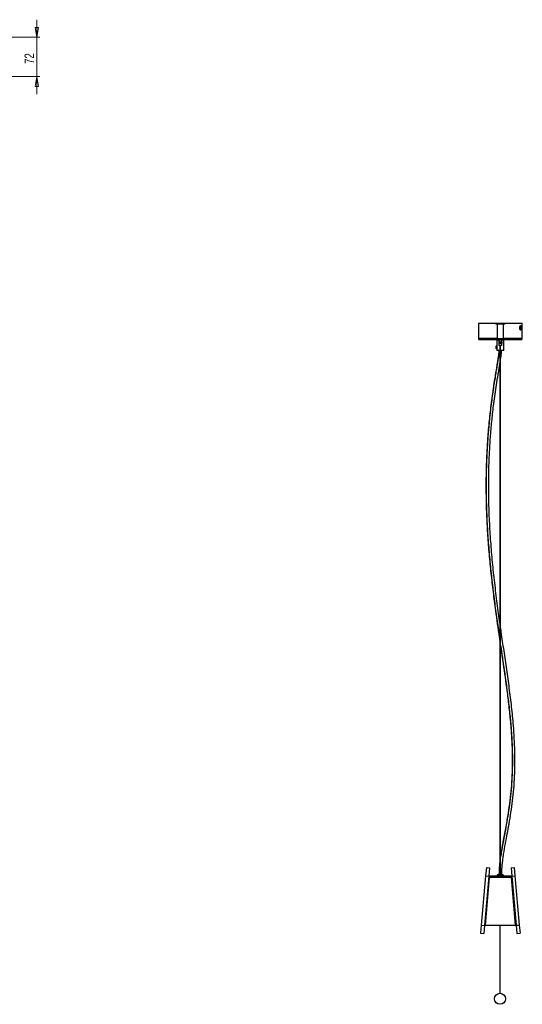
# Model space of a CAD drawing. Header units: millimetres. Extents: x 429 to 967, y 375 to 748.
# Tile 6 of 6: x 784 to 967, y 375 to 733. Entities that reach past the tile are written whole.
import ezdxf

# ---------------------------------------------------------------- set-up
doc = ezdxf.new("R2010")
doc.units = ezdxf.units.MM
doc.styles.add('SLDTEXTSTYLE0', font='TXT', dxfattribs={"width": 0.75})
doc.dimstyles.new('SLDDIMSTYLE1', dxfattribs={"dimtxt": 3.5, "dimasz": 3.556, "dimexe": 0, "dimexo": 0.0625, "dimgap": 0.875, "dimtad": 1, "dimdec": 0, "dimlfac": 5, "dimrnd": 1e-09, "dimzin": 12, "dimdsep": 46, "dimtxsty": 'SLDTEXTSTYLE0', "dimblk1": 'CLOSED', "dimblk2": 'CLOSED', "dimsah": 1, "dimcen": 0.09, "dimadec": 0, "dimazin": 3, "dimtfac": 1, "dimtdec": 0, "dimtmove": 0, "dimatfit": 0, "dimldrblk": 'CLOSED', "dimfxl": 0, "dimfrac": 2, "dimtolj": 1, "dimtzin": 12, "dimarcsym": 0})

# ---------------------------------------------------------------- blocks, each defined once
blk = doc.blocks.new('_Closed')
at = {"color": 0, "linetype": 'ByBlock', "lineweight": -2}
for p, q in [((-1, 0.166667), (0, 0)), ((-1, 0.166667), (-1, -0.166667)), ((0, 0), (-1, -0.166667)), ((0, 0), (-1, 0))]:
    blk.add_line(p, q, dxfattribs=at)
blk = doc.blocks.new('_D_4')
at = {"color": 7, "linetype": 'Continuous', "lineweight": 0}
for p, q in [((790.24, 726.63), (790.24, 732.98)), ((778.24, 726.63), (791.24, 726.63)), ((790.24, 726.63), (790.24, 712.29)), ((777.72, 712.29), (791.24, 712.29)), ((790.24, 712.29), (790.24, 705.94))]:
    blk.add_line(p, q, dxfattribs=at)
at = {"color": 7, "linetype": 'Continuous', "lineweight": 18, "xscale": 3.556, "yscale": 3.556}
for p, rotation in [((790.24, 726.63, -91.59), 270.0000000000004), ((790.24, 712.29, -91.59), 90.0000000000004)]:
    blk.add_blockref('_Closed', p, dxfattribs=dict(at, rotation=rotation))
at = {"color": 7, "linetype": 'Continuous', "lineweight": 18, "insert": (785.73, 716.88), "char_height": 3.5, "attachment_point": 1, "rotation": 90, "style": 'SLDTEXTSTYLE0'}
blk.add_mtext('72', dxfattribs=at)

msp = doc.modelspace()

# ---------------------------------------------------------------- linework, layer by layer
at = {"color": 7, "linetype": 'Continuous', "lineweight": 25}
for p, q in [((950.86, 622.57), (950.86, 616.97)), ((950.86, 622.57), (957.27, 622.57)), ((957.27, 622.57), (957.27, 622.2)), ((957.27, 622.57), (958.03, 622.57)), ((958.03, 622.2), (957.27, 622.2)), ((957.66, 622.2), (957.66, 616.8)), ((958.03, 622.57), (960.45, 622.57)), ((960.45, 622.2), (958.03, 622.2)), ((960.06, 616.8), (960.06, 622.2)), ((960.45, 622.2), (960.45, 622.57)), ((960.45, 622.57), (966.86, 622.57)), ((966.17, 621.67), (966.16, 621.67)), ((966.16, 620.07), (966.17, 620.07)), ((966.23, 621.65), (966.17, 621.67)), ((966.37, 620.97), (966.23, 620.97)), ((966.23, 620.97), (966.23, 620.76)), ((966.51, 620.97), (966.23, 620.97)), ((966.23, 620.76), (966.37, 620.76)), ((966.35, 621.26), (966.4, 621.04)), ((966.4, 620.69), (966.35, 620.47)), ((966.44, 621.26), (966.36, 621.22)), ((966.36, 620.51), (966.44, 620.47)), ((966.51, 620.76), (966.39, 620.76)), ((966.39, 620.7), (966.48, 620.69)), ((966.48, 621.04), (966.4, 621.03)), ((966.48, 621.04), (966.44, 621.26)), ((966.44, 620.47), (966.48, 620.69)), ((966.56, 620.97), (966.51, 620.97)), ((966.51, 620.76), (966.56, 620.76)), ((966.56, 620.76), (966.56, 620.97)), ((966.86, 616.97), (966.86, 622.57)), ((957.56, 616.57), (957.56, 613.98)), ((957.66, 616.8), (957.66, 616.4)), ((957.66, 616.8), (958.74, 616.8)), ((958.24, 616.8), (957.66, 616.8)), ((958.74, 616.4), (957.66, 616.4)), ((960.06, 616.8), (958.24, 616.8)), ((958.31, 616.4), (958.31, 615.8)), ((958.74, 616.8), (960.06, 616.8)), ((960.06, 616.4), (958.74, 616.4)), ((959.41, 615.8), (959.41, 616.4)), ((960.06, 616.4), (960.06, 616.8)), ((960.16, 612.67), (960.16, 616.57)), ((957.56, 614.35), (957.53, 614.35)), ((957.53, 613.2), (957.56, 613.2)), ((957.56, 613.98), (957.56, 612.67)), ((958.74, 612.67), (957.56, 612.67)), ((958.3, 615.8), (958.3, 615.2)), ((958.31, 615.8), (958.3, 615.8)), ((958.3, 615.8), (958.3, 615.2)), ((958.3, 615.8), (958.3, 615.8)), ((958.3, 615.8), (958.3, 615.2)), ((958.3, 615.8), (958.3, 615.8)), ((958.31, 615.2), (958.3, 615.2)), ((958.3, 615.2), (958.3, 615.2)), ((958.3, 615.2), (958.3, 615.2)), ((958.31, 615.8), (958.31, 615.2)), ((958.32, 615.8), (958.31, 615.8)), ((958.31, 615.8), (958.31, 615.2)), ((958.31, 615.8), (958.31, 615.8)), ((958.31, 615.8), (958.31, 615.2)), ((958.31, 615.8), (958.31, 615.8)), ((958.31, 615.2), (958.31, 614.4)), ((958.32, 615.2), (958.31, 615.2)), ((958.31, 615.2), (958.31, 615.2)), ((958.31, 615.2), (958.31, 615.2)), ((958.45, 614.4), (958.31, 614.4)), ((958.32, 615.8), (958.32, 615.2)), ((958.33, 615.8), (958.32, 615.8)), ((958.32, 615.8), (958.32, 615.2)), ((958.32, 615.8), (958.32, 615.8)), ((958.33, 615.2), (958.32, 615.2)), ((958.32, 615.2), (958.32, 615.2)), ((958.33, 615.8), (958.33, 615.2)), ((958.34, 615.8), (958.33, 615.8)), ((958.33, 615.8), (958.33, 615.2)), ((958.33, 615.8), (958.33, 615.8)), ((958.34, 615.2), (958.33, 615.2)), ((958.33, 615.2), (958.33, 615.2)), ((958.34, 615.8), (958.34, 615.2)), ((958.35, 615.8), (958.34, 615.8)), ((958.35, 615.2), (958.34, 615.2)), ((958.35, 615.8), (958.35, 615.2)), ((958.36, 615.8), (958.35, 615.8)), ((958.35, 615.8), (958.35, 615.2)), ((958.35, 615.8), (958.35, 615.8)), ((958.36, 615.2), (958.35, 615.2)), ((958.35, 615.2), (958.35, 615.2)), ((958.36, 615.8), (958.36, 615.2)), ((958.37, 615.8), (958.36, 615.8)), ((958.37, 615.2), (958.36, 615.2)), ((958.37, 615.8), (958.37, 615.2)), ((958.38, 615.8), (958.37, 615.8)), ((958.38, 615.2), (958.37, 615.2)), ((958.38, 615.8), (958.38, 615.2)), ((958.39, 615.8), (958.38, 615.8)), ((958.39, 615.2), (958.38, 615.2)), ((958.39, 615.2), (958.39, 615.8)), ((958.39, 615.8), (958.39, 615.2)), ((958.4, 615.8), (958.39, 615.8)), ((958.4, 615.2), (958.39, 615.2)), ((958.4, 615.2), (958.4, 615.8)), ((958.4, 615.8), (958.4, 615.2)), ((958.41, 615.8), (958.4, 615.8)), ((958.41, 615.2), (958.4, 615.2)), ((958.41, 615.8), (958.41, 615.2)), ((958.41, 615.2), (958.41, 615.8)), ((958.41, 615.8), (958.42, 615.8)), ((958.42, 615.2), (958.41, 615.2)), ((958.42, 615.8), (958.42, 615.2)), ((958.43, 615.8), (958.42, 615.8)), ((958.43, 615.2), (958.42, 615.2)), ((958.43, 615.2), (958.43, 615.8)), ((958.43, 615.8), (958.43, 615.2)), ((958.43, 615.8), (958.43, 615.2)), ((958.44, 615.8), (958.43, 615.8)), ((958.43, 615.8), (958.43, 615.8)), ((958.44, 615.2), (958.43, 615.2)), ((958.43, 615.2), (958.43, 615.2)), ((958.44, 615.8), (958.44, 615.2)), ((958.44, 615.2), (958.44, 615.8)), ((958.44, 615.8), (958.44, 615.2)), ((958.45, 615.8), (958.44, 615.8)), ((958.44, 615.8), (958.44, 615.8)), ((958.45, 615.2), (958.44, 615.2)), ((958.44, 615.2), (958.44, 615.2)), ((958.45, 615.2), (958.45, 615.8)), ((958.45, 615.8), (958.45, 615.2)), ((958.45, 615.8), (958.45, 615.2)), ((958.47, 615.8), (958.45, 615.8)), ((958.45, 615.8), (958.45, 615.8)), ((958.47, 615.2), (958.45, 615.2)), ((958.45, 615.2), (958.45, 615.2)), ((959.41, 614.4), (958.45, 614.4)), ((958.47, 615.8), (958.47, 615.2)), ((958.47, 615.2), (958.47, 615.8)), ((958.47, 615.8), (958.47, 615.2)), ((958.48, 615.8), (958.47, 615.8)), ((958.47, 615.8), (958.47, 615.8)), ((958.48, 615.2), (958.47, 615.2)), ((958.47, 615.2), (958.47, 615.2)), ((958.48, 615.2), (958.48, 615.8)), ((958.48, 615.8), (958.48, 615.2)), ((958.48, 615.8), (958.48, 615.2)), ((958.49, 615.8), (958.48, 615.8)), ((958.48, 615.8), (958.48, 615.8)), ((958.49, 615.2), (958.48, 615.2)), ((958.48, 615.2), (958.48, 615.2)), ((958.49, 615.8), (958.49, 615.2)), ((958.49, 615.2), (958.49, 615.8)), ((958.49, 615.8), (958.5, 615.8)), ((958.5, 615.2), (958.49, 615.2)), ((958.5, 615.8), (958.5, 615.2)), ((958.51, 615.8), (958.5, 615.8)), ((958.51, 615.2), (958.5, 615.2)), ((958.51, 615.2), (958.51, 615.8)), ((958.51, 615.8), (958.51, 615.2)), ((958.51, 615.8), (958.51, 615.2)), ((958.52, 615.8), (958.51, 615.8)), ((958.51, 615.8), (958.51, 615.8)), ((958.52, 615.2), (958.51, 615.2)), ((958.51, 615.2), (958.51, 615.2)), ((958.52, 615.2), (958.52, 615.8)), ((958.53, 615.8), (958.53, 615.2)), ((958.53, 615.8), (958.53, 615.2)), ((958.54, 615.8), (958.53, 615.8)), ((958.53, 615.8), (958.53, 615.8)), ((958.54, 615.2), (958.53, 615.2)), ((958.53, 615.2), (958.53, 615.2)), ((958.54, 615.2), (958.54, 615.8)), ((958.54, 615.8), (958.54, 615.2)), ((958.54, 615.8), (958.55, 615.8)), ((958.55, 615.2), (958.54, 615.2)), ((958.55, 615.8), (958.55, 615.2)), ((958.56, 615.8), (958.55, 615.8)), ((958.56, 615.2), (958.55, 615.2)), ((958.56, 615.8), (958.56, 615.2)), ((958.56, 615.2), (958.56, 615.8)), ((958.56, 615.8), (958.56, 615.2)), ((958.57, 615.8), (958.56, 615.8)), ((958.56, 615.8), (958.56, 615.8)), ((958.57, 615.2), (958.56, 615.2)), ((958.56, 615.2), (958.56, 615.2)), ((958.57, 615.2), (958.57, 615.8)), ((958.57, 615.8), (958.57, 615.2)), ((958.57, 615.8), (958.58, 615.8)), ((958.58, 615.2), (958.57, 615.2)), ((958.58, 615.8), (958.58, 615.2)), ((958.59, 615.8), (958.58, 615.8)), ((958.59, 615.2), (958.58, 615.2)), ((958.59, 615.8), (958.59, 615.2)), ((958.59, 615.2), (958.59, 615.8)), ((958.59, 615.8), (958.6, 615.8)), ((958.6, 615.2), (958.59, 615.2)), ((958.6, 615.8), (958.6, 615.2)), ((958.61, 615.8), (958.6, 615.8)), ((958.61, 615.2), (958.6, 615.2)), ((958.61, 615.2), (958.61, 615.8)), ((958.61, 615.8), (958.61, 615.2)), ((958.61, 615.8), (958.62, 615.8)), ((958.62, 615.2), (958.61, 615.2)), ((958.62, 615.8), (958.62, 615.2)), ((958.63, 615.8), (958.62, 615.8)), ((958.63, 615.2), (958.62, 615.2)), ((958.63, 615.8), (958.63, 615.2)), ((958.63, 615.2), (958.63, 615.8)), ((958.63, 615.8), (958.63, 615.2)), ((958.64, 615.8), (958.63, 615.8)), ((958.63, 615.8), (958.63, 615.8)), ((958.64, 615.2), (958.63, 615.2)), ((958.63, 615.2), (958.63, 615.2)), ((958.64, 615.2), (958.64, 615.8)), ((958.64, 615.8), (958.64, 615.2)), ((958.64, 615.8), (958.65, 615.8)), ((958.65, 615.2), (958.64, 615.2)), ((958.65, 615.8), (958.65, 615.2)), ((958.66, 615.8), (958.65, 615.8)), ((958.66, 615.2), (958.65, 615.2)), ((958.66, 615.8), (958.66, 615.2)), ((958.66, 615.2), (958.66, 615.8)), ((958.66, 615.8), (958.67, 615.8)), ((958.67, 615.2), (958.66, 615.2)), ((958.67, 615.8), (958.67, 615.2)), ((958.68, 615.8), (958.67, 615.8)), ((958.68, 615.2), (958.67, 615.2)), ((958.68, 615.2), (958.68, 615.8)), ((958.68, 615.8), (958.68, 615.2)), ((958.68, 615.8), (958.69, 615.8)), ((958.69, 615.2), (958.68, 615.2)), ((958.69, 615.8), (958.69, 615.2)), ((958.7, 615.8), (958.69, 615.8)), ((958.7, 615.2), (958.69, 615.2)), ((958.7, 615.8), (958.7, 615.2)), ((958.7, 615.2), (958.7, 615.8)), ((958.7, 615.8), (958.71, 615.8)), ((958.71, 615.2), (958.7, 615.2)), ((958.71, 615.8), (958.71, 615.2)), ((958.72, 615.8), (958.71, 615.8)), ((958.72, 615.2), (958.71, 615.2)), ((958.72, 615.2), (958.72, 615.8)), ((958.72, 615.8), (958.72, 615.2)), ((958.72, 615.8), (958.73, 615.8)), ((958.73, 615.2), (958.72, 615.2)), ((958.73, 615.8), (958.73, 615.2)), ((958.74, 615.8), (958.73, 615.8)), ((958.74, 615.2), (958.73, 615.2)), ((958.74, 615.8), (958.74, 615.2)), ((958.74, 615.2), (958.74, 615.8)), ((958.74, 615.8), (958.75, 615.8)), ((958.75, 615.2), (958.74, 615.2)), ((958.74, 614.4), (958.74, 421.37)), ((958.75, 615.8), (958.75, 615.2)), ((958.76, 615.8), (958.75, 615.8)), ((958.76, 615.2), (958.75, 615.2)), ((958.76, 615.2), (958.76, 615.8)), ((958.76, 615.8), (958.76, 615.2)), ((958.76, 615.8), (958.77, 615.8)), ((958.77, 615.2), (958.76, 615.2)), ((958.77, 615.8), (958.77, 615.2)), ((958.78, 615.8), (958.77, 615.8)), ((958.78, 615.2), (958.77, 615.2)), ((958.78, 615.8), (958.78, 615.2)), ((958.78, 615.2), (958.78, 615.8)), ((958.78, 615.8), (958.79, 615.8)), ((958.79, 615.2), (958.78, 615.2)), ((958.79, 615.8), (958.79, 615.2)), ((958.8, 615.8), (958.79, 615.8)), ((958.8, 615.2), (958.79, 615.2)), ((958.8, 615.2), (958.8, 615.8)), ((958.8, 615.8), (958.8, 615.2)), ((958.8, 615.8), (958.81, 615.8)), ((958.81, 615.2), (958.8, 615.2)), ((958.81, 615.8), (958.81, 615.2)), ((958.82, 615.8), (958.81, 615.8)), ((958.82, 615.2), (958.81, 615.2)), ((958.82, 615.8), (958.82, 615.2)), ((958.82, 615.2), (958.82, 615.8)), ((958.82, 615.8), (958.83, 615.8)), ((958.83, 615.2), (958.82, 615.2)), ((958.83, 615.8), (958.83, 615.2)), ((958.84, 615.8), (958.83, 615.8)), ((958.84, 615.2), (958.83, 615.2)), ((958.84, 615.2), (958.84, 615.8)), ((958.84, 615.8), (958.84, 615.2)), ((958.84, 615.8), (958.85, 615.8)), ((958.85, 615.2), (958.84, 615.2)), ((958.85, 615.8), (958.85, 615.2)), ((958.86, 615.8), (958.85, 615.8)), ((958.86, 615.2), (958.85, 615.2)), ((958.86, 615.8), (958.86, 615.2)), ((958.86, 615.2), (958.86, 615.8)), ((958.86, 615.8), (958.87, 615.8)), ((958.87, 615.2), (958.86, 615.2)), ((958.87, 615.8), (958.87, 615.2)), ((958.88, 615.8), (958.87, 615.8)), ((958.88, 615.2), (958.87, 615.2)), ((958.88, 615.2), (958.88, 615.8)), ((958.88, 615.8), (958.88, 615.2)), ((958.88, 615.8), (958.89, 615.8)), ((958.89, 615.2), (958.88, 615.2)), ((958.89, 615.8), (958.89, 615.2)), ((958.9, 615.8), (958.89, 615.8)), ((958.9, 615.2), (958.89, 615.2)), ((958.9, 615.8), (958.9, 615.2)), ((958.9, 615.2), (958.9, 615.8)), ((958.9, 615.8), (958.91, 615.8)), ((958.91, 615.2), (958.9, 615.2)), ((958.91, 615.8), (958.91, 615.2)), ((958.92, 615.8), (958.91, 615.8)), ((958.92, 615.2), (958.91, 615.2)), ((958.92, 615.2), (958.92, 615.8)), ((958.92, 615.8), (958.92, 615.2)), ((958.92, 615.8), (958.93, 615.8)), ((958.93, 615.2), (958.92, 615.2)), ((958.93, 615.8), (958.93, 615.2)), ((958.94, 615.8), (958.93, 615.8)), ((958.94, 615.2), (958.93, 615.2)), ((958.94, 615.8), (958.94, 615.2)), ((958.94, 615.2), (958.94, 615.8)), ((958.94, 615.8), (958.95, 615.8)), ((958.95, 615.2), (958.94, 615.2)), ((958.95, 615.2), (958.95, 615.8)), ((958.95, 615.8), (958.95, 615.2)), ((958.95, 615.8), (958.95, 615.8)), ((958.95, 615.2), (958.95, 615.2)), ((958.96, 615.8), (958.96, 615.2)), ((958.96, 615.8), (958.97, 615.8)), ((958.97, 615.2), (958.96, 615.2)), ((958.97, 615.2), (958.97, 615.8)), ((958.97, 615.8), (958.97, 615.2)), ((958.97, 615.8), (958.97, 615.8)), ((958.97, 615.2), (958.97, 615.2)), ((958.98, 615.8), (958.98, 615.2)), ((958.98, 615.8), (958.99, 615.8)), ((958.99, 615.2), (958.98, 615.2)), ((958.98, 421.37), (958.98, 614.4)), ((960.05, 612.67), (958.98, 612.67)), ((958.99, 615.2), (958.99, 615.8)), ((958.99, 615.8), (958.99, 615.2)), ((958.99, 615.8), (958.99, 615.2)), ((958.99, 615.8), (958.99, 615.8)), ((958.99, 615.8), (959.01, 615.8)), ((958.99, 615.2), (958.99, 615.2)), ((959.01, 615.2), (958.99, 615.2)), ((959.01, 615.8), (959.01, 615.2)), ((959.01, 615.2), (959.01, 615.8)), ((959.01, 615.8), (959.01, 615.2)), ((959.01, 615.8), (959.01, 615.8)), ((959.01, 615.8), (959.03, 615.8)), ((959.01, 615.2), (959.01, 615.2)), ((959.03, 615.2), (959.01, 615.2)), ((959.03, 615.2), (959.03, 615.8)), ((959.03, 615.8), (959.03, 615.2)), ((959.03, 615.8), (959.03, 615.2)), ((959.03, 615.8), (959.03, 615.8)), ((959.03, 615.8), (959.05, 615.8)), ((959.03, 615.2), (959.03, 615.2)), ((959.05, 615.2), (959.03, 615.2)), ((959.05, 615.8), (959.05, 615.2)), ((959.05, 615.2), (959.05, 615.8)), ((959.05, 615.8), (959.05, 615.2)), ((959.05, 615.8), (959.05, 615.8)), ((959.05, 615.8), (959.07, 615.8)), ((959.05, 615.2), (959.05, 615.2)), ((959.07, 615.2), (959.05, 615.2)), ((959.07, 615.2), (959.07, 615.8)), ((959.07, 615.8), (959.07, 615.2)), ((959.07, 615.8), (959.07, 615.2)), ((959.07, 615.8), (959.07, 615.8)), ((959.07, 615.8), (959.08, 615.8)), ((959.07, 615.2), (959.07, 615.2)), ((959.08, 615.2), (959.07, 615.2)), ((959.08, 615.8), (959.08, 615.2)), ((959.09, 615.8), (959.08, 615.8)), ((959.09, 615.2), (959.08, 615.2)), ((959.09, 615.8), (959.09, 615.2)), ((959.09, 615.2), (959.09, 615.8)), ((959.09, 615.8), (959.1, 615.8)), ((959.1, 615.2), (959.09, 615.2)), ((959.1, 615.8), (959.1, 615.2)), ((959.11, 615.8), (959.1, 615.8)), ((959.11, 615.2), (959.1, 615.2)), ((959.11, 615.2), (959.11, 615.8)), ((959.11, 615.8), (959.11, 615.2)), ((959.11, 615.8), (959.12, 615.8)), ((959.12, 615.2), (959.11, 615.2)), ((959.12, 615.8), (959.12, 615.2)), ((959.12, 615.2), (959.12, 615.8)), ((959.12, 615.8), (959.12, 615.2)), ((959.12, 615.8), (959.12, 615.8)), ((959.12, 615.8), (959.14, 615.8)), ((959.12, 615.2), (959.12, 615.2)), ((959.14, 615.2), (959.12, 615.2)), ((959.14, 615.2), (959.14, 615.8)), ((959.14, 615.8), (959.14, 615.2)), ((959.14, 615.8), (959.14, 615.2)), ((959.14, 615.8), (959.14, 615.8)), ((959.14, 615.8), (959.15, 615.8)), ((959.14, 615.2), (959.14, 615.2)), ((959.15, 615.2), (959.14, 615.2)), ((959.15, 615.8), (959.15, 615.2)), ((959.16, 615.8), (959.15, 615.8)), ((959.16, 615.2), (959.15, 615.2)), ((959.16, 615.8), (959.16, 615.2)), ((959.16, 615.2), (959.16, 615.8)), ((959.16, 615.8), (959.17, 615.8)), ((959.17, 615.2), (959.16, 615.2)), ((959.17, 615.2), (959.17, 615.8)), ((959.17, 615.8), (959.17, 615.2)), ((959.17, 615.8), (959.17, 615.2)), ((959.17, 615.8), (959.17, 615.8)), ((959.17, 615.8), (959.19, 615.8)), ((959.17, 615.2), (959.17, 615.2)), ((959.19, 615.2), (959.17, 615.2)), ((959.19, 615.8), (959.19, 615.2)), ((959.19, 615.2), (959.19, 615.8)), ((959.19, 615.8), (959.19, 615.2)), ((959.19, 615.8), (959.19, 615.8)), ((959.19, 615.8), (959.2, 615.8)), ((959.19, 615.2), (959.19, 615.2)), ((959.2, 615.2), (959.19, 615.2)), ((959.2, 615.8), (959.2, 615.2)), ((959.21, 615.8), (959.2, 615.8)), ((959.21, 615.2), (959.2, 615.2)), ((959.21, 615.2), (959.21, 615.8)), ((959.21, 615.8), (959.21, 615.2)), ((959.22, 615.8), (959.21, 615.8)), ((959.22, 615.2), (959.21, 615.2)), ((959.22, 615.2), (959.22, 615.8)), ((959.22, 615.8), (959.22, 615.2)), ((959.22, 615.2), (959.22, 615.8)), ((959.22, 615.8), (959.22, 615.8)), ((959.22, 615.8), (959.24, 615.8)), ((959.22, 615.2), (959.22, 615.2)), ((959.24, 615.2), (959.22, 615.2)), ((959.24, 615.8), (959.24, 615.2)), ((959.24, 615.2), (959.24, 615.8)), ((959.24, 615.8), (959.24, 615.2)), ((959.24, 615.8), (959.24, 615.8)), ((959.24, 615.8), (959.25, 615.8)), ((959.24, 615.2), (959.24, 615.2)), ((959.25, 615.2), (959.24, 615.2)), ((959.25, 615.8), (959.25, 615.2)), ((959.25, 615.2), (959.25, 615.8)), ((959.25, 615.8), (959.26, 615.8)), ((959.26, 615.2), (959.25, 615.2)), ((959.26, 615.8), (959.26, 615.2)), ((959.26, 615.8), (959.26, 615.2)), ((959.26, 615.8), (959.28, 615.8)), ((959.28, 615.2), (959.26, 615.2)), ((959.28, 615.8), (959.28, 615.2)), ((959.28, 615.8), (959.29, 615.8)), ((959.29, 615.2), (959.28, 615.2)), ((959.29, 615.8), (959.29, 615.2)), ((959.29, 615.8), (959.3, 615.8)), ((959.3, 615.2), (959.29, 615.2)), ((959.3, 615.8), (959.3, 615.2)), ((959.3, 615.8), (959.32, 615.8)), ((959.32, 615.2), (959.3, 615.2)), ((959.32, 615.8), (959.32, 615.2)), ((959.32, 615.8), (959.33, 615.8)), ((959.33, 615.2), (959.32, 615.2)), ((959.33, 615.8), (959.33, 615.2)), ((959.33, 615.8), (959.34, 615.8)), ((959.34, 615.2), (959.33, 615.2)), ((959.34, 615.8), (959.34, 615.2)), ((959.34, 615.8), (959.35, 615.8)), ((959.35, 615.2), (959.34, 615.2)), ((959.35, 615.8), (959.35, 615.2)), ((959.35, 615.8), (959.36, 615.8)), ((959.36, 615.2), (959.35, 615.2)), ((959.36, 615.8), (959.36, 615.2)), ((959.36, 615.8), (959.37, 615.8)), ((959.37, 615.2), (959.36, 615.2)), ((959.37, 615.8), (959.37, 615.2)), ((959.37, 615.8), (959.37, 615.8)), ((959.37, 615.8), (959.37, 615.2)), ((959.37, 615.8), (959.38, 615.8)), ((959.37, 615.2), (959.37, 615.2)), ((959.38, 615.2), (959.37, 615.2)), ((959.38, 615.8), (959.38, 615.2)), ((959.38, 615.8), (959.39, 615.8)), ((959.39, 615.2), (959.38, 615.2)), ((959.39, 615.8), (959.39, 615.2)), ((959.39, 615.8), (959.4, 615.8)), ((959.4, 615.2), (959.39, 615.2)), ((959.4, 615.8), (959.4, 615.2)), ((959.4, 615.8), (959.4, 615.8)), ((959.4, 615.8), (959.4, 615.2)), ((959.4, 615.8), (959.41, 615.8)), ((959.4, 615.2), (959.4, 615.2)), ((959.41, 615.2), (959.4, 615.2)), ((959.41, 615.8), (959.41, 615.2)), ((959.41, 615.8), (959.41, 615.8)), ((959.41, 615.8), (959.41, 615.2)), ((959.41, 615.8), (959.41, 615.8)), ((959.41, 615.8), (959.41, 615.2)), ((959.41, 615.8), (959.42, 615.8)), ((959.41, 614.4), (959.41, 615.2)), ((959.41, 615.2), (959.41, 615.2)), ((959.41, 615.2), (959.41, 615.2)), ((959.42, 615.2), (959.41, 615.2)), ((959.42, 615.8), (959.42, 615.2)), ((959.42, 615.8), (959.42, 615.8)), ((959.42, 615.8), (959.42, 615.2)), ((959.42, 615.8), (959.42, 615.8)), ((959.42, 615.8), (959.42, 615.2)), ((959.42, 615.8), (959.42, 615.8)), ((959.42, 615.8), (959.42, 615.2)), ((959.42, 615.2), (959.42, 615.2)), ((959.42, 615.2), (959.42, 615.2)), ((959.42, 615.2), (959.42, 615.2)), ((960.16, 612.67), (960.05, 612.67)), ((953.78, 424.47), (953.52, 421.48)), ((953.78, 424.47), (954.98, 424.36)), ((954.98, 424.36), (954.72, 421.38)), ((962.75, 424.37), (963.94, 424.47)), ((962.75, 424.37), (963.01, 421.38)), ((963.94, 424.47), (964.2, 421.49)), ((953.52, 421.48), (951.95, 403.55)), ((954.72, 421.38), (953.15, 403.44)), ((954.84, 420.92), (953.31, 403.42)), ((953.31, 403.37), (954.85, 420.89)), ((953.52, 421.48), (954.72, 421.38)), ((954.84, 420.92), (954.68, 420.93)), ((962.87, 420.89), (954.85, 420.89)), ((962.57, 421.37), (955.15, 421.37)), ((957.61, 421.43), (957.61, 421.37)), ((960.11, 421.37), (960.11, 421.43)), ((962.89, 420.92), (962.86, 421.02)), ((962.87, 420.92), (962.87, 420.89)), ((962.87, 420.89), (964.41, 403.37)), ((962.89, 420.92), (963.05, 420.93)), ((964.42, 403.42), (962.89, 420.92)), ((963.01, 421.38), (964.2, 421.49)), ((963.01, 421.38), (964.58, 403.45)), ((964.2, 421.49), (965.77, 403.55)), ((951.95, 403.55), (951.69, 400.56)), ((951.95, 403.55), (953.15, 403.44)), ((953.15, 403.44), (952.88, 400.46)), ((953.15, 403.44), (953.31, 403.42)), ((964.41, 403.37), (953.31, 403.37)), ((958.66, 403.37), (958.66, 378.71)), ((958.86, 378.71), (958.86, 403.37)), ((964.58, 403.44), (964.42, 403.42)), ((964.58, 403.45), (965.77, 403.55)), ((964.58, 403.45), (964.84, 400.46)), ((965.77, 403.55), (966.03, 400.57)), ((951.69, 400.56), (952.88, 400.46)), ((964.84, 400.46), (966.03, 400.57))]:
    msp.add_line(p, q, dxfattribs=at)
at = {"color": 8, "linetype": 'Continuous', "lineweight": 25}
for p, q in [((957.66, 616.97), (950.86, 616.97)), ((966.16, 616.97), (960.06, 616.97)), ((966.86, 616.97), (966.16, 616.97)), ((957.61, 421.43), (958.74, 421.43)), ((958.98, 421.43), (959.91, 421.43)), ((959.91, 421.43), (960.11, 421.43))]:
    msp.add_line(p, q, dxfattribs=at)
at = {"color": 8, "linetype": 'Continuous', "lineweight": 25, "flags": 128}
for points in [[(966.17, 621.67), (966.07, 621.63), (965.98, 621.51), (965.91, 621.34), (965.86, 621.11), (965.84, 620.87)], [(965.84, 620.87), (965.86, 620.62), (965.91, 620.4), (965.98, 620.22), (966.07, 620.11), (966.17, 620.07), (966.18, 620.07)], [(965.91, 620.87), (965.93, 621.1), (965.97, 621.32), (966.04, 621.49), (966.13, 621.6), (966.22, 621.64), (966.32, 621.6), (966.36, 621.56)], [(966.41, 620.24), (966.32, 620.13), (966.22, 620.1), (966.13, 620.13), (966.04, 620.24), (965.97, 620.41), (965.93, 620.63), (965.91, 620.87)]]:
    msp.add_lwpolyline(points, dxfattribs=at)
at = {"color": 7, "linetype": 'Continuous', "lineweight": 25, "flags": 128}
for points in [[(966.36, 621.56), (966.41, 621.49), (966.42, 621.47)], [(966.42, 620.26), (966.41, 620.24), (966.41, 620.24)], [(957.53, 613.2), (957.48, 613.21), (957.4, 613.29), (957.34, 613.43), (957.3, 613.62), (957.29, 613.83), (957.32, 614.03), (957.37, 614.2), (957.44, 614.31), (957.53, 614.35)]]:
    msp.add_lwpolyline(points, dxfattribs=at)
at = {"color": 7, "linetype": 'Continuous', "lineweight": 25}
msp.add_circle((958.76, 376.71), 2, dxfattribs=at)
for centre, start, end in [((966.58, 620.92), 147.6573, 167.9112), ((966.58, 620.81), 192.0888, 212.3428), ((966.3, 620.92), 12.0888, 32.3428), ((966.3, 620.81), 327.6573, 347.9112)]:
    msp.add_arc(centre, 0.217, start, end, dxfattribs=at)
for points, knots in [([(965.84, 620.87), (965.85, 620.87), (965.86, 620.87), (965.89, 620.87), (965.9, 620.87), (965.91, 620.87)], [0, 0, 0, 0, 0.277237, 0.56213, 1, 1, 1, 1]), ([(966.21, 621.65), (966.21, 621.65), (966.19, 621.67), (966.18, 621.67), (966.16, 621.67)], [0, 0, 0, 0, 0.236999, 1, 1, 1, 1]), ([(966.24, 621.65), (966.24, 621.65), (966.22, 621.67), (966.2, 621.67), (966.17, 621.67)], [0, 0, 0, 0, 0.003557, 1, 1, 1, 1]), ([(966.17, 620.07), (966.2, 620.07), (966.24, 620.08), (966.3, 620.11), (966.33, 620.14), (966.33, 620.15)], [0, 0, 0, 0, 0.430968, 0.853491, 1, 1, 1, 1]), ([(966.35, 621.57), (966.34, 621.59), (966.3, 621.62), (966.27, 621.64), (966.24, 621.65)], [0, 0, 0, 0, 0.346195, 1, 1, 1, 1]), ([(966.35, 620.47), (966.37, 620.47), (966.4, 620.47), (966.42, 620.47), (966.44, 620.47)], [0, 0, 0, 0, 0.5, 1, 1, 1, 1]), ([(966.57, 620.87), (966.56, 620.97), (966.55, 621.11), (966.5, 621.31), (966.45, 621.41), (966.42, 621.46)], [0, 0, 0, 0, 0.487152, 0.700991, 1, 1, 1, 1]), ([(966.42, 620.27), (966.45, 620.33), (966.5, 620.44), (966.56, 620.64), (966.56, 620.78), (966.57, 620.87)], [0, 0, 0, 0, 0.316953, 0.605975, 1, 1, 1, 1]), ([(950.86, 616.97), (950.87, 616.92), (950.88, 616.81), (950.97, 616.68), (951.11, 616.58), (951.21, 616.57), (951.27, 616.57)], [0, 0, 0, 0, 0.241944, 0.500624, 0.758978, 1, 1, 1, 1]), ([(951.28, 616.57), (951.28, 616.57), (951.29, 616.57), (951.42, 616.57), (951.65, 616.57), (951.95, 616.57), (952.35, 616.57), (952.85, 616.57), (953.45, 616.57), (954.14, 616.57), (954.91, 616.57), (955.75, 616.57), (956.64, 616.57), (957.28, 616.57), (957.63, 616.57), (957.66, 616.57)], [0, 0, 0, 0, 0.044672, 0.137677, 0.211985, 0.289774, 0.370817, 0.454787, 0.541254, 0.629694, 0.719501, 0.810006, 0.900511, 0.990318, 1, 1, 1, 1]), ([(960.06, 616.57), (960.13, 616.57), (960.47, 616.57), (961.08, 616.57), (961.84, 616.57), (962.61, 616.57), (963.36, 616.57), (964.06, 616.57), (964.64, 616.57), (965.12, 616.57), (965.5, 616.57), (965.7, 616.57), (965.8, 616.57)], [0, 0, 0, 0, 0.02656, 0.139303, 0.24752, 0.350893, 0.480288, 0.601176, 0.713697, 0.815003, 0.910471, 1, 1, 1, 1]), ([(965.8, 616.57), (965.85, 616.57), (965.96, 616.59), (966.08, 616.7), (966.15, 616.83), (966.16, 616.92), (966.16, 616.97)], [0, 0, 0, 0, 0.270261, 0.562429, 0.789736, 1, 1, 1, 1]), ([(965.8, 616.57), (965.88, 616.57), (966.06, 616.57), (966.26, 616.57), (966.41, 616.57), (966.47, 616.57), (966.45, 616.57), (966.44, 616.57)], [0, 0, 0, 0, 0.195671, 0.404322, 0.625693, 0.871625, 1, 1, 1, 1]), ([(966.46, 616.57), (966.51, 616.57), (966.61, 616.58), (966.75, 616.68), (966.84, 616.81), (966.86, 616.92), (966.86, 616.97)], [0, 0, 0, 0, 0.241022, 0.499376, 0.758056, 1, 1, 1, 1]), ([(958.34, 612.7), (958.33, 612.43), (958.31, 611.84), (958.2, 610.94), (958.07, 610.02), (957.93, 609.15), (957.81, 608.39), (957.7, 607.71), (957.59, 607.08), (957.3, 605.32), (956.84, 602.56), (956.25, 598.81), (955.6, 594.25), (954.93, 588.74), (954.35, 582.5), (953.95, 576.47), (953.71, 570.68), (953.61, 564.88), (953.64, 558.72), (953.84, 552.2), (954.21, 545.32), (954.74, 538.45), (955.41, 531.61), (956.2, 524.78), (957.21, 517.01), (958.09, 510.9), (958.65, 507.06), (958.74, 506.44)], [0, 0, 0, 0, 0.007659, 0.016471, 0.025439, 0.033841, 0.041137, 0.047187, 0.053155, 0.059195, 0.097474, 0.131836, 0.166014, 0.226961, 0.287801, 0.342044, 0.39626, 0.450442, 0.504581, 0.569007, 0.633401, 0.697782, 0.76214, 0.826489, 0.890819, 0.982484, 1, 1, 1, 1]), ([(958.98, 609.39), (959.04, 609.75), (959.15, 610.5), (959.3, 611.61), (959.33, 612.35), (959.34, 612.7)], [0, 0, 0, 0, 0.33294, 0.685251, 1, 1, 1, 1]), ([(958.74, 513.47), (958.58, 514.62), (958.06, 518.25), (957.26, 524.37), (956.39, 531.82), (955.67, 539.29), (955.12, 546.79), (954.75, 554.3), (954.6, 561.82), (954.65, 568.78), (954.89, 575.15), (955.24, 580.95), (955.74, 586.74), (956.29, 591.71), (956.84, 595.89), (957.33, 599.26), (957.72, 601.71), (957.97, 603.23), (958.07, 603.83), (958.16, 604.44), (958.26, 605.03), (958.37, 605.64), (958.48, 606.32), (958.61, 607.08), (958.7, 607.62), (958.74, 607.89)], [0, 0, 0, 0, 0.037033, 0.116106, 0.195201, 0.274308, 0.353444, 0.432599, 0.511798, 0.591034, 0.652106, 0.71323, 0.774404, 0.835665, 0.871616, 0.907732, 0.94349, 0.950077, 0.956593, 0.963027, 0.96937, 0.975612, 0.982637, 0.991361, 1, 1, 1, 1]), ([(959.37, 421.77), (959.37, 422.3), (959.39, 423.35), (959.5, 424.86), (959.64, 426.24), (959.79, 427.43), (959.93, 428.44), (960.22, 430.35), (960.91, 434.29), (961.89, 439.34), (962.76, 444.54), (963.35, 448.8), (963.8, 453.18), (964.1, 457.68), (964.22, 462.29), (964.18, 466.91), (963.98, 471.52), (963.6, 476.87), (963, 482.96), (962.15, 489.77), (961.2, 496.56), (960.21, 503.35), (959.45, 508.42), (959.06, 511.23), (958.98, 511.77)], [0, 0, 0, 0, 0.017379, 0.034655, 0.04998, 0.063268, 0.074433, 0.083687, 0.127271, 0.207077, 0.254534, 0.301965, 0.349367, 0.40014, 0.450914, 0.501693, 0.552489, 0.6033, 0.678945, 0.754633, 0.830349, 0.906095, 0.981857, 1, 1, 1, 1]), ([(958.98, 504.81), (959.28, 502.74), (960.06, 497.46), (961.08, 490.27), (961.95, 483.23), (962.54, 477.5), (962.98, 471.76), (963.2, 466.39), (963.21, 461.39), (963.05, 456.79), (962.71, 452.2), (962.19, 447.63), (961.61, 443.77), (961.08, 440.6), (960.63, 438.11), (960.17, 435.66), (959.82, 433.77), (959.58, 432.46), (959.44, 431.67), (959.29, 430.8), (959.14, 429.85), (959.03, 429.17), (958.98, 428.82)], [0, 0, 0, 0, 0.0817477, 0.2094671, 0.2846944, 0.3598727, 0.4350071, 0.5100904, 0.5701341, 0.6301599, 0.6901918, 0.7502387, 0.8103337, 0.8434081, 0.8764961, 0.9096084, 0.9413944, 0.9519254, 0.96212, 0.9728351, 0.9864225, 1, 1, 1, 1]), ([(958.74, 427.08), (958.68, 426.56), (958.55, 425.42), (958.4, 423.65), (958.38, 422.4), (958.37, 421.77)], [0, 0, 0, 0, 0.2970349, 0.6456683, 1, 1, 1, 1]), ([(955.15, 421.37), (955.1, 421.37), (955.05, 421.36), (955, 421.34), (954.99, 421.34), (954.99, 421.34), (954.98, 421.34), (954.98, 421.34), (954.97, 421.33), (954.97, 421.33), (954.96, 421.33), (954.96, 421.33), (954.95, 421.33), (954.95, 421.32), (954.94, 421.32), (954.94, 421.32), (954.93, 421.31), (954.93, 421.31), (954.92, 421.31), (954.92, 421.31), (954.91, 421.3), (954.91, 421.3), (954.9, 421.3), (954.9, 421.3), (954.89, 421.29), (954.89, 421.29), (954.88, 421.29), (954.88, 421.28), (954.88, 421.28), (954.87, 421.28), (954.87, 421.27), (954.86, 421.27), (954.86, 421.27), (954.85, 421.26), (954.85, 421.26), (954.85, 421.26), (954.84, 421.25), (954.84, 421.25), (954.83, 421.25), (954.83, 421.24), (954.83, 421.24), (954.82, 421.24), (954.82, 421.23), (954.81, 421.23), (954.81, 421.22), (954.81, 421.22), (954.8, 421.22), (954.8, 421.21), (954.79, 421.21), (954.79, 421.2), (954.78, 421.2), (954.78, 421.19), (954.78, 421.19), (954.77, 421.18), (954.77, 421.18), (954.77, 421.17), (954.76, 421.17), (954.76, 421.17), (954.76, 421.16), (954.76, 421.16), (954.75, 421.15), (954.75, 421.15), (954.75, 421.14), (954.74, 421.14), (954.74, 421.13), (954.74, 421.13), (954.74, 421.12), (954.73, 421.12), (954.73, 421.12), (954.73, 421.11), (954.73, 421.11), (954.72, 421.1), (954.72, 421.1), (954.72, 421.09), (954.72, 421.09), (954.71, 421.08), (954.71, 421.08), (954.71, 421.07), (954.71, 421.07), (954.71, 421.06), (954.7, 421.06), (954.7, 421.05), (954.7, 421.04), (954.7, 421.04), (954.7, 421.03), (954.69, 421.03), (954.69, 421.02), (954.69, 421.01), (954.69, 421.01), (954.69, 421), (954.69, 421), (954.69, 420.99), (954.68, 420.99), (954.68, 420.98), (954.68, 420.98), (954.68, 420.97), (954.68, 420.97), (954.68, 420.96), (954.68, 420.96), (954.68, 420.95), (954.68, 420.95), (954.68, 420.94), (954.68, 420.93), (954.68, 420.93)], [0, 0, 0, 0, 0.212987, 0.220584, 0.228182, 0.23578, 0.243377, 0.250975, 0.258573, 0.26617, 0.273768, 0.281365, 0.288963, 0.304159, 0.311757, 0.319354, 0.326952, 0.334549, 0.342147, 0.349745, 0.357342, 0.36494, 0.372538, 0.380135, 0.387733, 0.395331, 0.402928, 0.410526, 0.418123, 0.425721, 0.433319, 0.440916, 0.448514, 0.456112, 0.463709, 0.471307, 0.478904, 0.486502, 0.4941, 0.501697, 0.509295, 0.516893, 0.52449, 0.532088, 0.539685, 0.547283, 0.554881, 0.562478, 0.577674, 0.585272, 0.592869, 0.600467, 0.608065, 0.615662, 0.62326, 0.630858, 0.638455, 0.646053, 0.653651, 0.661248, 0.668846, 0.676443, 0.684041, 0.691639, 0.699236, 0.706834, 0.714432, 0.722029, 0.729627, 0.737224, 0.744822, 0.75242, 0.760017, 0.767615, 0.775213, 0.78281, 0.790408, 0.798005, 0.805603, 0.813201, 0.820798, 0.828396, 0.843592, 0.851189, 0.858787, 0.866385, 0.873982, 0.88158, 0.889178, 0.896775, 0.904373, 0.911971, 0.919568, 0.927166, 0.934763, 0.942361, 0.949959, 0.957556, 0.965154, 0.972752, 0.980349, 0.987947, 1, 1, 1, 1]), ([(954.86, 421.01), (954.86, 421.01), (954.84, 420.98), (954.84, 420.95), (954.84, 420.92)], [0, 0, 0, 0, 0.111863, 1, 1, 1, 1]), ([(954.85, 420.92), (954.86, 420.98), (954.87, 421.08), (954.92, 421.21), (955, 421.32), (955.08, 421.36), (955.14, 421.37), (955.15, 421.37)], [0, 0, 0, 0, 0.202652, 0.405722, 0.609986, 0.885632, 1, 1, 1, 1]), ([(954.85, 420.89), (954.85, 420.89), (954.85, 420.9), (954.85, 420.91), (954.85, 420.92), (954.85, 420.92)], [0, 0, 0, 0, 0.250172, 0.500343, 1, 1, 1, 1]), ([(957.95, 421.77), (957.91, 421.77), (957.84, 421.76), (957.76, 421.72), (957.71, 421.67), (957.67, 421.62), (957.62, 421.54), (957.62, 421.47), (957.61, 421.43)], [0, 0, 0, 0, 0.239061, 0.367778, 0.499289, 0.630893, 0.759886, 1, 1, 1, 1]), ([(958.74, 421.77), (958.68, 421.77), (958.55, 421.77), (958.36, 421.77), (958.19, 421.77), (958.06, 421.77), (957.98, 421.77), (957.96, 421.77), (957.95, 421.77)], [0, 0, 0, 0, 0.143434, 0.324542, 0.50565, 0.681351, 0.847145, 1, 1, 1, 1]), ([(959.62, 421.77), (959.57, 421.77), (959.45, 421.77), (959.22, 421.77), (959.05, 421.77), (958.98, 421.77), (958.98, 421.77)], [0, 0, 0, 0, 0.3302296, 0.7479407, 0.9923876, 1, 1, 1, 1]), ([(959.91, 421.43), (959.9, 421.48), (959.89, 421.58), (959.82, 421.69), (959.72, 421.76), (959.65, 421.77), (959.62, 421.77)], [0, 0, 0, 0, 0.2702613, 0.5624294, 0.7897364, 1, 1, 1, 1]), ([(959.77, 421.77), (959.77, 421.77), (959.76, 421.77), (959.67, 421.77), (959.62, 421.77)], [0, 0, 0, 0, 0.558482, 1, 1, 1, 1]), ([(960.11, 421.43), (960.11, 421.47), (960.1, 421.54), (960.06, 421.62), (960.01, 421.67), (959.96, 421.72), (959.88, 421.76), (959.81, 421.77), (959.77, 421.77)], [0, 0, 0, 0, 0.240114, 0.369107, 0.500711, 0.632222, 0.760939, 1, 1, 1, 1]), ([(962.57, 421.37), (962.61, 421.36), (962.69, 421.35), (962.79, 421.25), (962.84, 421.11), (962.87, 420.99), (962.87, 420.93), (962.87, 420.92)], [0, 0, 0, 0, 0.288269, 0.526154, 0.765727, 0.970292, 1, 1, 1, 1]), ([(963.05, 420.93), (963.05, 420.94), (963.04, 420.95), (963.04, 420.96), (963.04, 420.97), (963.04, 420.98), (963.04, 420.99), (963.03, 421.01), (963.03, 421.01), (963.03, 421.02), (963.03, 421.04), (963.02, 421.05), (963.02, 421.06), (963.01, 421.07), (963.01, 421.08), (963.01, 421.09), (963, 421.09), (963, 421.1), (962.99, 421.11), (962.99, 421.11), (962.99, 421.12), (962.99, 421.12), (962.98, 421.13), (962.98, 421.14), (962.98, 421.14), (962.98, 421.14), (962.97, 421.15), (962.97, 421.15), (962.97, 421.16), (962.96, 421.16), (962.96, 421.17), (962.96, 421.17), (962.95, 421.18), (962.95, 421.18), (962.95, 421.19), (962.94, 421.19), (962.94, 421.19), (962.94, 421.2), (962.93, 421.2), (962.93, 421.21), (962.93, 421.21), (962.92, 421.21), (962.92, 421.22), (962.91, 421.22), (962.91, 421.23), (962.91, 421.23), (962.9, 421.23), (962.9, 421.24), (962.89, 421.24), (962.89, 421.25), (962.89, 421.25), (962.88, 421.25), (962.88, 421.26), (962.87, 421.26), (962.87, 421.26), (962.86, 421.27), (962.86, 421.27), (962.86, 421.27), (962.85, 421.28), (962.85, 421.28), (962.84, 421.28), (962.84, 421.29), (962.83, 421.29), (962.83, 421.29), (962.82, 421.3), (962.82, 421.3), (962.81, 421.3), (962.81, 421.3), (962.81, 421.31), (962.8, 421.31), (962.79, 421.31), (962.79, 421.32), (962.78, 421.32), (962.78, 421.32), (962.77, 421.32), (962.77, 421.33), (962.76, 421.33), (962.76, 421.33), (962.75, 421.33), (962.75, 421.33), (962.74, 421.34), (962.74, 421.34), (962.73, 421.34), (962.73, 421.34), (962.72, 421.34), (962.72, 421.35), (962.71, 421.35), (962.71, 421.35), (962.7, 421.35), (962.7, 421.35), (962.69, 421.35), (962.69, 421.36), (962.68, 421.36), (962.67, 421.36), (962.67, 421.36), (962.67, 421.36), (962.66, 421.36), (962.65, 421.36), (962.65, 421.36), (962.64, 421.36), (962.64, 421.36), (962.63, 421.37), (962.63, 421.37), (962.62, 421.37), (962.61, 421.37), (962.61, 421.37), (962.6, 421.37), (962.6, 421.37), (962.59, 421.37), (962.59, 421.37), (962.58, 421.37), (962.58, 421.37), (962.57, 421.37), (962.57, 421.37)], [0, 0, 0, 0, 0.026326, 0.039488, 0.05265, 0.065811, 0.092138, 0.1053, 0.118461, 0.131623, 0.144785, 0.171111, 0.184273, 0.197434, 0.210596, 0.223758, 0.236919, 0.250081, 0.263243, 0.269823, 0.276404, 0.282984, 0.296146, 0.302727, 0.309307, 0.315888, 0.322469, 0.33563, 0.342211, 0.348792, 0.355372, 0.361953, 0.368533, 0.381695, 0.388276, 0.394856, 0.401437, 0.408018, 0.421179, 0.42776, 0.434341, 0.440921, 0.447502, 0.460663, 0.467244, 0.473825, 0.480405, 0.486986, 0.493567, 0.506728, 0.513309, 0.519889, 0.52647, 0.533051, 0.546212, 0.552793, 0.559374, 0.565954, 0.572535, 0.585697, 0.592277, 0.598858, 0.605438, 0.612019, 0.6186, 0.631761, 0.638342, 0.644923, 0.651503, 0.658084, 0.671245, 0.677826, 0.684407, 0.690987, 0.697568, 0.71073, 0.71731, 0.723891, 0.730472, 0.737052, 0.743633, 0.756794, 0.763375, 0.769956, 0.776536, 0.783117, 0.796279, 0.802859, 0.80944, 0.81602, 0.822601, 0.835763, 0.842343, 0.848924, 0.855505, 0.862085, 0.868666, 0.881828, 0.888408, 0.894989, 0.901569, 0.90815, 0.921312, 0.927892, 0.934473, 0.941054, 0.947634, 0.960796, 0.967377, 0.973957, 0.980538, 0.987118, 1, 1, 1, 1])]:
    msp.add_open_spline(points, degree=3, knots=knots, dxfattribs=at)
msp.add_open_spline([(966.44, 621.26), (966.42, 621.26), (966.4, 621.27), (966.37, 621.26), (966.35, 621.26)], degree=3, dxfattribs=at)
at = {"color": 8, "linetype": 'Continuous', "lineweight": 25}
for points, knots in [([(958.41, 612.7), (958.4, 612.49), (958.38, 611.99), (958.29, 611.17), (958.16, 610.18), (957.98, 609.04), (957.74, 607.6), (957.45, 605.84), (957.1, 603.75), (956.72, 601.4), (956.32, 598.82), (955.91, 595.99), (955.51, 593), (955.14, 589.86), (954.74, 586.03), (954.34, 581.48), (954, 576.21), (953.78, 570.76), (953.68, 565.19), (953.7, 559.53), (953.85, 553.42), (954.17, 546.91), (954.67, 540.03), (955.31, 533.19), (956.06, 526.43), (956.9, 519.83), (957.79, 513.39), (958.41, 509.1), (958.73, 506.93), (958.74, 506.86)], [0, 0, 0, 0, 0.006043, 0.013867, 0.023306, 0.034227, 0.046534, 0.064574, 0.084604, 0.106452, 0.131684, 0.158605, 0.187022, 0.216777, 0.247718, 0.295635, 0.345407, 0.396664, 0.449048, 0.502255, 0.556015, 0.62089, 0.685811, 0.75042, 0.814409, 0.877491, 0.938317, 0.997813, 1, 1, 1, 1]), ([(958.98, 505.23), (959.19, 503.82), (959.69, 500.43), (960.46, 495.1), (961.26, 489.3), (961.96, 483.65), (962.54, 478.19), (962.96, 472.91), (963.21, 467.85), (963.29, 462.99), (963.19, 458.33), (962.91, 453.83), (962.48, 449.47), (961.91, 445.25), (961.24, 441.16), (960.51, 437.18), (959.84, 433.57), (959.31, 430.64), (959.07, 428.98), (958.98, 428.33)], [0, 0, 0, 0, 0.055259, 0.13256, 0.208739, 0.282272, 0.353106, 0.421276, 0.486873, 0.548954, 0.608911, 0.666973, 0.72337, 0.778299, 0.831908, 0.88425, 0.935329, 0.974516, 1, 1, 1, 1]), ([(958.74, 426.44), (958.66, 425.78), (958.48, 424.23), (958.45, 422.67), (958.43, 421.77)], [0, 0, 0, 0, 0.425439, 1, 1, 1, 1])]:
    msp.add_open_spline(points, degree=3, knots=knots, dxfattribs=at)

# ---------------------------------------------------------------- dimensions: what is measured, and where the dimension line sits
at = {"color": 7, "linetype": 'Continuous', "lineweight": 18}
dim = msp.add_linear_dim(base=(790.24, 712.29), p1=(777.24, 726.63), p2=(776.72, 712.29), angle=90, dimstyle='SLDDIMSTYLE1', dxfattribs=at)
dim.commit()
dim.dimension.update_dxf_attribs({"geometry": '_D_4', "text_midpoint": (790.24, 719.47), "dimtype": 160})

doc.saveas('drawing.dxf')
